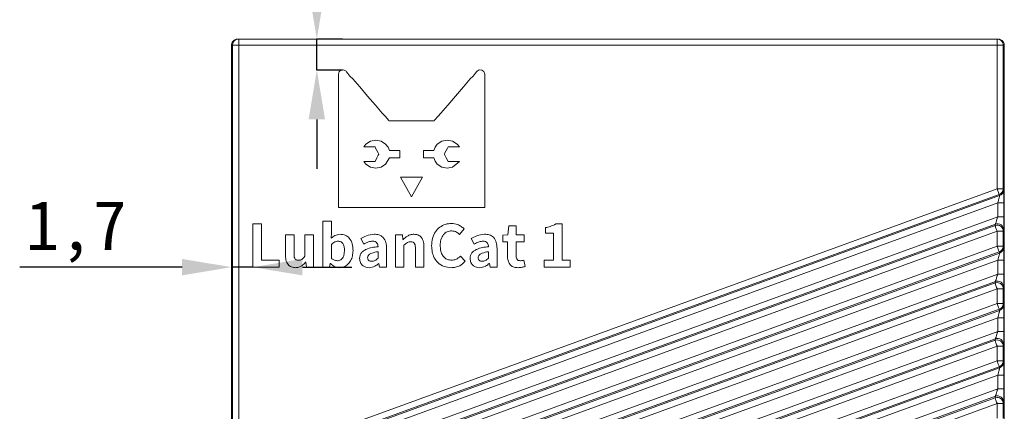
# Model space of a CAD drawing. Header units: millimetres. Extents: x 0 to 420, y 0 to 297.
# Tile 14 of 15: x 285 to 365, y 205 to 237. Entities that reach past the tile are written whole.
import ezdxf

# ---------------------------------------------------------------- set-up
doc = ezdxf.new("R2010")
doc.units = ezdxf.units.MM
doc.header["$PDSIZE"] = -1
doc.styles.add('黑体高度4mm', font='simhei.ttf', dxfattribs={"height": 4})
doc.dimstyles.new('绿色高度4mm', dxfattribs={"dimtxt": 4, "dimasz": 4, "dimexe": 0, "dimexo": 0, "dimtad": 1, "dimdec": 1, "dimtxsty": '黑体高度4mm', "dimcen": 2.5, "dimclrd": 3, "dimclre": 3, "dimclrt": 3, "dimadec": 0, "dimazin": 0, "dimtfac": 1, "dimtdec": 1, "dimtmove": 0, "dimatfit": 3, "dimfxl": 1, "dimarcsym": 0})

# ---------------------------------------------------------------- blocks, each defined once
blk = doc.blocks.new('*D10')
at = {"color": 3, "lineweight": -2, "transparency": 16777216}
for p, q in [((298.338, 216.523), (285.2, 216.523)), ((304.073, 216.523), (302.338, 216.523)), ((308.073, 216.523), (312.073, 216.523))]:
    blk.add_line(p, q, dxfattribs=at)
at = {"color": 3, "transparency": 16777216}
for points in [[(298.338, 217.189), (298.338, 215.856), (302.338, 216.523)], [(308.073, 217.189), (308.073, 215.856), (304.073, 216.523)]]:
    blk.add_solid(points, dxfattribs=at)
at = {"layer": 'Defpoints', "color": 0, "transparency": 16777216}
for p in [(302.338, 216.523), (302.338, 216.523), (304.073, 216.523)]:
    blk.add_point(p, dxfattribs=at)
at = {"color": 3, "transparency": 16777216, "insert": (289.769, 219.395), "char_height": 4, "attachment_point": 5, "style": '黑体高度4mm'}
blk.add_mtext('1,7', dxfattribs=at)
blk = doc.blocks.new('*D11')
at = {"color": 3, "lineweight": -2, "transparency": 16777216}
for p, q in [((309.243, 238.979), (309.243, 252.364)), ((311.318, 234.979), (309.243, 234.979)), ((309.243, 232.472), (309.243, 234.979)), ((311.318, 232.472), (309.243, 232.472)), ((309.243, 228.472), (309.243, 224.472))]:
    blk.add_line(p, q, dxfattribs=at)
at = {"color": 3, "transparency": 16777216}
for points in [[(308.577, 238.979), (309.91, 238.979), (309.243, 234.979)], [(308.577, 228.472), (309.91, 228.472), (309.243, 232.472)]]:
    blk.add_solid(points, dxfattribs=at)
at = {"layer": 'Defpoints', "color": 0, "transparency": 16777216}
for p in [(309.243, 234.979), (311.318, 234.979), (311.318, 232.472)]:
    blk.add_point(p, dxfattribs=at)
at = {"color": 3, "transparency": 16777216, "insert": (306.371, 247.671), "char_height": 4, "attachment_point": 5, "rotation": 90, "style": '黑体高度4mm'}
blk.add_mtext('2,5', dxfattribs=at)

msp = doc.modelspace()

# ---------------------------------------------------------------- linework, layer by layer
at = {"color": 7, "linetype": 'Continuous', "lineweight": 18}
for p, q in [((302.338, 234.479), (302.338, 143.747)), ((302.42, 234.479), (302.338, 234.479)), ((302.42, 200.535), (302.42, 234.479)), ((302.92, 234.479), (302.42, 234.479)), ((302.838, 234.979), (302.92, 234.979)), ((302.92, 234.979), (364.291, 234.979)), ((302.92, 200.535), (302.92, 234.479)), ((302.92, 234.479), (364.291, 234.479)), ((364.291, 234.479), (364.291, 234.979)), ((364.291, 234.979), (364.373, 234.979)), ((364.291, 234.479), (364.291, 222.873)), ((364.791, 234.479), (364.291, 234.479)), ((364.791, 222.873), (364.791, 234.479)), ((364.791, 234.479), (364.874, 234.479)), ((364.874, 234.479), (364.874, 143.747)), ((310.986, 221.341), (310.987, 232.14)), ((310.987, 232.14), (311.051, 232.354)), ((311.051, 232.354), (311.222, 232.461)), ((311.222, 232.461), (311.415, 232.482)), ((311.415, 232.482), (311.607, 232.375)), ((311.607, 232.375), (311.65, 232.333)), ((311.65, 232.333), (311.757, 232.204)), ((311.757, 232.204), (311.928, 231.99)), ((311.928, 231.99), (312.163, 231.755)), ((321.658, 231.754), (321.893, 231.99)), ((321.893, 231.99), (322.064, 232.203)), ((322.064, 232.203), (322.171, 232.332)), ((322.171, 232.332), (322.214, 232.374)), ((322.214, 232.374), (322.385, 232.481)), ((322.385, 232.481), (322.599, 232.46)), ((322.599, 232.46), (322.77, 232.353)), ((322.77, 232.353), (322.834, 232.139)), ((322.834, 232.139), (322.833, 221.34)), ((312.163, 231.755), (312.719, 231.114)), ((312.719, 231.114), (313.339, 230.365)), ((320.46, 230.364), (321.102, 231.113)), ((321.102, 231.113), (321.658, 231.754)), ((313.339, 230.365), (313.981, 229.638)), ((319.84, 229.637), (320.46, 230.364)), ((313.981, 229.638), (314.537, 228.996)), ((319.284, 228.996), (319.84, 229.637)), ((314.537, 228.996), (314.772, 228.74)), ((314.772, 228.74), (314.943, 228.547)), ((318.771, 228.419), (319.049, 228.739)), ((319.049, 228.739), (319.284, 228.996)), ((314.943, 228.547), (315.05, 228.419)), ((315.05, 228.419), (315.071, 228.376)), ((315.071, 228.376), (318.728, 228.376)), ((318.728, 228.376), (318.771, 228.419)), ((313.039, 226.259), (313.21, 226.473)), ((313.21, 226.473), (313.595, 226.73)), ((313.595, 226.73), (314.023, 226.794)), ((314.023, 226.794), (314.451, 226.73)), ((314.451, 226.73), (314.814, 226.473)), ((314.814, 226.473), (315.007, 226.238)), ((318.813, 226.237), (318.984, 226.473)), ((318.984, 226.473), (319.369, 226.729)), ((319.369, 226.729), (319.797, 226.793)), ((319.797, 226.793), (320.225, 226.729)), ((320.225, 226.729), (320.61, 226.472)), ((320.61, 226.472), (320.781, 226.259)), ((313.959, 226.259), (313.039, 226.259)), ((314.002, 226.152), (313.959, 226.259)), ((314.215, 225.767), (314.002, 226.152)), ((314.109, 225.382), (314.215, 225.575)), ((314.258, 225.66), (314.215, 225.767)), ((314.215, 225.575), (314.258, 225.66)), ((315.007, 226.238), (315.114, 225.96)), ((315.114, 225.96), (315.948, 225.96)), ((315.948, 225.96), (315.948, 225.382)), ((317.872, 225.959), (318.706, 225.959)), ((317.872, 225.382), (317.872, 225.959)), ((318.706, 225.959), (318.813, 226.237)), ((319.604, 225.767), (319.562, 225.66)), ((319.562, 225.66), (319.604, 225.574)), ((319.818, 226.152), (319.604, 225.767)), ((319.604, 225.574), (319.711, 225.382)), ((319.861, 226.259), (319.818, 226.152)), ((320.781, 226.259), (319.861, 226.259)), ((313.039, 225.083), (313.959, 225.083)), ((313.21, 224.869), (313.039, 225.083)), ((313.595, 224.613), (313.21, 224.869)), ((313.959, 225.083), (314.109, 225.382)), ((314.814, 224.869), (314.451, 224.612)), ((315.114, 225.382), (314.814, 224.869)), ((315.948, 225.382), (315.114, 225.382)), ((318.706, 225.382), (317.872, 225.382)), ((318.813, 225.104), (318.706, 225.382)), ((318.984, 224.869), (318.813, 225.104)), ((319.369, 224.612), (318.984, 224.869)), ((319.711, 225.382), (319.861, 225.082)), ((319.861, 225.082), (320.781, 225.082)), ((320.781, 225.082), (320.225, 224.612)), ((314.023, 224.527), (313.595, 224.613)), ((314.451, 224.612), (314.023, 224.527)), ((319.797, 224.526), (319.369, 224.612)), ((320.225, 224.612), (319.797, 224.526)), ((316.91, 222.217), (316.012, 223.8)), ((316.012, 223.8), (317.808, 223.8)), ((317.808, 223.8), (316.91, 222.217)), ((364.291, 222.873), (302.92, 200.535)), ((303.058, 199.951), (364.495, 222.312)), ((364.462, 222.404), (303.091, 200.066)), ((364.291, 222.873), (364.462, 222.404)), ((364.462, 222.404), (364.495, 222.312)), ((364.824, 222.781), (364.791, 222.873)), ((364.34, 221.725), (302.871, 199.352)), ((364.34, 221.725), (364.84, 221.725)), ((364.34, 220.606), (364.34, 221.725)), ((364.84, 220.606), (364.84, 221.725)), ((322.833, 221.34), (310.986, 221.341)), ((364.153, 220.007), (302.717, 197.646)), ((302.871, 198.233), (364.34, 220.606)), ((304.769, 220.022), (304.073, 220.022)), ((304.073, 220.022), (304.073, 216.523)), ((304.769, 217.086), (304.769, 220.022)), ((309.728, 220.249), (309.728, 216.522)), ((310.419, 220.249), (309.728, 220.249)), ((310.419, 219.298), (310.419, 220.249)), ((329.088, 220.018), (328.572, 220.018)), ((329.088, 217.086), (329.088, 220.018)), ((364.153, 220.007), (364.121, 219.891)), ((364.121, 219.891), (364.291, 219.921)), ((364.34, 220.606), (364.84, 220.606)), ((302.749, 197.554), (364.121, 219.891)), ((302.92, 197.085), (364.291, 219.422)), ((306.702, 219.146), (306.702, 217.534)), ((307.398, 219.146), (306.702, 219.146)), ((307.398, 217.621), (307.398, 219.146)), ((308.28, 219.146), (308.28, 217.405)), ((308.975, 219.146), (308.28, 219.146)), ((308.975, 216.522), (308.975, 219.146)), ((310.404, 218.877), (310.419, 219.298)), ((316.168, 219.146), (315.6, 219.146)), ((315.6, 219.146), (315.6, 216.522)), ((316.215, 218.767), (316.168, 219.146)), ((320.799, 219.174), (321.169, 219.613)), ((324.701, 219.145), (324.294, 219.111)), ((324.294, 219.111), (324.294, 218.582)), ((324.781, 219.855), (324.701, 219.145)), ((325.363, 219.855), (324.781, 219.855)), ((325.363, 219.145), (325.363, 219.855)), ((326.017, 219.145), (325.363, 219.145)), ((326.017, 218.582), (326.017, 219.145)), ((327.758, 219.722), (327.758, 219.287)), ((327.758, 219.287), (328.392, 219.287)), ((328.392, 219.287), (328.392, 217.086)), ((364.283, 219.446), (364.291, 219.422)), ((364.791, 219.422), (364.291, 219.422)), ((364.291, 219.422), (364.291, 218.228)), ((364.791, 219.422), (364.824, 219.537)), ((364.791, 218.228), (364.791, 219.422)), ((310.419, 217.234), (310.419, 218.36)), ((312.798, 218.836), (313.045, 218.384)), ((316.233, 218.766), (316.215, 218.767)), ((321.737, 218.836), (321.984, 218.384)), ((324.294, 218.582), (324.668, 218.582)), ((324.668, 218.582), (324.668, 217.465)), ((325.363, 218.582), (326.017, 218.582)), ((325.363, 217.465), (325.363, 218.582)), ((364.291, 218.228), (302.92, 195.891)), ((303.058, 195.307), (364.495, 217.668)), ((364.462, 217.759), (303.091, 195.422)), ((314.195, 217.77), (314.195, 217.251)), ((314.891, 216.522), (314.891, 218.033)), ((316.291, 216.522), (316.291, 218.296)), ((317.218, 218.046), (317.219, 216.522)), ((317.914, 216.522), (317.914, 218.13)), ((323.133, 217.77), (323.134, 217.251)), ((323.83, 216.522), (323.83, 218.033)), ((364.291, 218.228), (364.791, 218.228)), ((364.462, 217.759), (364.495, 217.668)), ((364.824, 218.137), (364.791, 218.228)), ((364.34, 217.08), (302.871, 194.707)), ((306.188, 217.086), (304.769, 217.086)), ((306.188, 216.523), (306.188, 217.086)), ((308.336, 216.93), (308.355, 216.93)), ((308.355, 216.93), (308.407, 216.522)), ((310.272, 216.522), (310.334, 216.819)), ((310.334, 216.819), (310.348, 216.819)), ((310.905, 217.042), (310.906, 217.042)), ((314.256, 216.813), (314.271, 216.813)), ((314.271, 216.813), (314.323, 216.522)), ((321.235, 216.995), (320.866, 217.423)), ((323.195, 216.813), (323.21, 216.813)), ((323.21, 216.813), (323.262, 216.522)), ((326.097, 216.58), (325.983, 217.096)), ((328.392, 217.086), (327.64, 217.086)), ((327.64, 217.086), (327.64, 216.523)), ((329.746, 217.086), (329.088, 217.086)), ((329.746, 216.523), (329.746, 217.086)), ((364.34, 217.08), (364.84, 217.08)), ((364.34, 217.08), (364.34, 215.962)), ((364.84, 215.962), (364.84, 217.08)), ((302.871, 193.589), (364.34, 215.962)), ((304.073, 216.523), (306.188, 216.523)), ((307.512, 216.482), (307.513, 216.482)), ((308.407, 216.522), (308.975, 216.522)), ((309.728, 216.522), (310.272, 216.522)), ((311.063, 216.478), (311.063, 216.479)), ((313.476, 216.478), (313.477, 216.478)), ((314.323, 216.522), (314.891, 216.522)), ((315.6, 216.522), (316.291, 216.522)), ((317.219, 216.522), (317.914, 216.522)), ((320.118, 216.479), (320.119, 216.479)), ((322.415, 216.478), (322.416, 216.478)), ((323.262, 216.522), (323.83, 216.522)), ((325.538, 216.478), (325.539, 216.479)), ((327.64, 216.523), (329.746, 216.523)), ((364.34, 215.962), (364.84, 215.962)), ((364.153, 215.362), (302.717, 193.001)), ((302.749, 192.91), (364.121, 215.247)), ((364.153, 215.362), (364.121, 215.247)), ((364.121, 215.247), (364.291, 215.277)), ((302.92, 192.44), (364.291, 214.778)), ((364.283, 214.802), (364.291, 214.778)), ((364.291, 214.778), (364.291, 213.584)), ((364.791, 214.778), (364.291, 214.778)), ((364.791, 214.778), (364.824, 214.893)), ((364.791, 213.584), (364.791, 214.778)), ((364.291, 213.584), (302.92, 191.246)), ((364.291, 213.584), (364.791, 213.584)), ((364.824, 213.492), (364.791, 213.584)), ((303.058, 190.662), (364.495, 213.023)), ((364.462, 213.115), (303.091, 190.777)), ((364.462, 213.115), (364.495, 213.023)), ((364.34, 212.436), (302.871, 190.063)), ((364.34, 212.436), (364.84, 212.436)), ((364.34, 212.436), (364.34, 211.317)), ((364.84, 211.317), (364.84, 212.436)), ((302.871, 188.944), (364.34, 211.317)), ((364.34, 211.317), (364.84, 211.317)), ((364.153, 210.718), (302.717, 188.357)), ((302.749, 188.265), (364.121, 210.603)), ((364.153, 210.718), (364.121, 210.603)), ((364.121, 210.603), (364.291, 210.632)), ((302.92, 187.796), (364.291, 210.133)), ((364.283, 210.157), (364.291, 210.133)), ((364.291, 210.133), (364.291, 208.939)), ((364.791, 210.133), (364.291, 210.133)), ((364.791, 210.133), (364.824, 210.248)), ((364.791, 208.939), (364.791, 210.133)), ((364.291, 208.939), (302.92, 186.602)), ((364.291, 208.939), (364.791, 208.939)), ((364.824, 208.848), (364.791, 208.939)), ((303.058, 186.018), (364.495, 208.379)), ((364.462, 208.47), (303.091, 186.133)), ((364.462, 208.47), (364.495, 208.379)), ((364.34, 207.791), (302.871, 185.418)), ((364.34, 207.791), (364.84, 207.791)), ((364.34, 207.791), (364.34, 206.673)), ((364.84, 206.673), (364.84, 207.791)), ((302.871, 184.3), (364.34, 206.673)), ((364.34, 206.673), (364.84, 206.673)), ((364.153, 206.073), (302.717, 183.712)), ((302.749, 183.621), (364.121, 205.958)), ((364.153, 206.073), (364.121, 205.958)), ((364.121, 205.958), (364.291, 205.988)), ((364.791, 205.489), (364.824, 205.604)), ((302.92, 183.152), (364.291, 205.489)), ((364.283, 205.513), (364.291, 205.489)), ((364.291, 205.489), (364.291, 204.295)), ((364.791, 205.489), (364.291, 205.489)), ((364.791, 204.295), (364.791, 205.489))]:
    msp.add_line(p, q, dxfattribs=at)
for centre, start, end in [((302.92, 234.479), 90.00436, 180.00436), ((364.324, 222.782), 289.97628, 359.92396), ((364.323, 219.536), 0.13857, 109.91034), ((364.324, 218.137), 289.97628, 359.92396), ((364.323, 214.892), 0.13857, 109.91034), ((364.324, 213.493), 289.97628, 359.92396), ((364.323, 210.247), 0.13857, 109.91034), ((364.324, 208.849), 289.97628, 359.92396), ((364.323, 205.603), 0.13857, 109.91034)]:
    msp.add_arc(centre, 0.5, start, end, dxfattribs=at)
for points, knots in [([(302.338, 234.479), (302.343, 234.531), (302.353, 234.644), (302.427, 234.775), (302.519, 234.869), (302.61, 234.928), (302.719, 234.97), (302.797, 234.976), (302.838, 234.979)], [0, 0, 0, 0, 0.198603, 0.430987, 0.560462, 0.698459, 0.844974, 1, 1, 1, 1]), ([(364.373, 234.979), (364.414, 234.976), (364.493, 234.97), (364.601, 234.928), (364.692, 234.869), (364.784, 234.775), (364.859, 234.644), (364.869, 234.531), (364.874, 234.479)], [0, 0, 0, 0, 0.155026, 0.301541, 0.439538, 0.569013, 0.801397, 1, 1, 1, 1]), ([(364.495, 222.312), (364.494, 222.309), (364.494, 222.302), (364.486, 222.265), (364.473, 222.209), (364.447, 222.106), (364.402, 221.941), (364.361, 221.796), (364.34, 221.725)], [0, 0, 0, 0, 0.106661, 0.219044, 0.338833, 0.467419, 0.736669, 1, 1, 1, 1]), ([(364.84, 221.725), (364.84, 221.854), (364.84, 222.119), (364.836, 222.413), (364.833, 222.596), (364.829, 222.731), (364.826, 222.762), (364.824, 222.781)], [0, 0, 0, 0, 0.2473606, 0.5092818, 0.6383861, 0.7663401, 1, 1, 1, 1]), ([(320.142, 220.062), (319.973, 220.048), (319.636, 220.019), (319.18, 219.774), (318.804, 219.385), (318.575, 218.853), (318.547, 218.456), (318.533, 218.257)], [0, 0, 0, 0, 0.186702, 0.373233, 0.559864, 0.779642, 1, 1, 1, 1]), ([(321.169, 219.613), (321.09, 219.685), (320.931, 219.83), (320.588, 220.016), (320.311, 220.044), (320.142, 220.062)], [0, 0, 0, 0, 0.280344, 0.560843, 1, 1, 1, 1]), ([(328.572, 220.018), (328.428, 219.942), (328.169, 219.806), (327.883, 219.748), (327.758, 219.722)], [0, 0, 0, 0, 0.559497, 1, 1, 1, 1]), ([(364.34, 220.606), (364.336, 220.59), (364.329, 220.566), (364.321, 220.541), (364.319, 220.531), (364.318, 220.53), (364.318, 220.529), (364.318, 220.529), (364.318, 220.529), (364.311, 220.505), (364.288, 220.428), (364.254, 220.313), (364.219, 220.199), (364.193, 220.116), (364.173, 220.057), (364.159, 220.019), (364.155, 220.011), (364.153, 220.007)], [0, 0, 0, 0, 0.058281, 0.087458, 0.091107, 0.092931, 0.093159, 0.093273, 0.093288, 0.093319, 0.181336, 0.375048, 0.532048, 0.662684, 0.783352, 0.895279, 1, 1, 1, 1]), ([(364.824, 219.537), (364.826, 219.559), (364.83, 219.604), (364.836, 219.859), (364.84, 220.209), (364.84, 220.476), (364.84, 220.606)], [0, 0, 0, 0, 0.233685, 0.490222, 0.752835, 1, 1, 1, 1]), ([(311.144, 219.189), (310.991, 219.165), (310.717, 219.124), (310.5, 218.952), (310.404, 218.877)], [0, 0, 0, 0, 0.558614, 1, 1, 1, 1]), ([(312.173, 217.879), (312.163, 218.054), (312.141, 218.404), (311.927, 218.856), (311.559, 219.146), (311.283, 219.175), (311.144, 219.189)], [0, 0, 0, 0, 0.2809569, 0.5606054, 0.7799585, 1, 1, 1, 1]), ([(313.882, 219.186), (313.666, 219.161), (313.28, 219.117), (312.945, 218.922), (312.798, 218.836)], [0, 0, 0, 0, 0.559086, 1, 1, 1, 1]), ([(314.891, 218.033), (314.882, 218.196), (314.865, 218.521), (314.645, 218.944), (314.267, 219.161), (314.01, 219.178), (313.882, 219.186)], [0, 0, 0, 0, 0.2810578, 0.5598271, 0.7793285, 1, 1, 1, 1]), ([(317.095, 219.185), (317.003, 219.178), (316.819, 219.163), (316.517, 219.021), (316.341, 218.863), (316.233, 218.766)], [0, 0, 0, 0, 0.28007, 0.559941, 1, 1, 1, 1]), ([(317.914, 218.13), (317.908, 218.272), (317.895, 218.554), (317.743, 218.935), (317.432, 219.159), (317.208, 219.176), (317.095, 219.185)], [0, 0, 0, 0, 0.281218, 0.560805, 0.779658, 1, 1, 1, 1]), ([(319.229, 218.28), (319.239, 218.437), (319.259, 218.751), (319.46, 219.152), (319.784, 219.418), (320.032, 219.447), (320.156, 219.461)], [0, 0, 0, 0, 0.280952, 0.560472, 0.780186, 1, 1, 1, 1]), ([(320.156, 219.461), (320.292, 219.442), (320.535, 219.406), (320.718, 219.245), (320.799, 219.174)], [0, 0, 0, 0, 0.558323, 1, 1, 1, 1]), ([(322.821, 219.186), (322.605, 219.161), (322.219, 219.117), (321.884, 218.922), (321.737, 218.836)], [0, 0, 0, 0, 0.559086, 1, 1, 1, 1]), ([(323.83, 218.033), (323.821, 218.196), (323.804, 218.521), (323.584, 218.944), (323.206, 219.161), (322.949, 219.178), (322.821, 219.186)], [0, 0, 0, 0, 0.281058, 0.559827, 0.779329, 1, 1, 1, 1]), ([(310.419, 218.36), (310.504, 218.439), (310.656, 218.579), (310.859, 218.611), (310.949, 218.625)], [0, 0, 0, 0, 0.561091, 1, 1, 1, 1]), ([(310.949, 218.625), (311.037, 218.616), (311.171, 218.603), (311.312, 218.491), (311.409, 218.344), (311.47, 218.128), (311.475, 217.953), (311.478, 217.865)], [0, 0, 0, 0, 0.248675, 0.373849, 0.499086, 0.749183, 1, 1, 1, 1]), ([(313.045, 218.384), (313.17, 218.455), (313.393, 218.582), (313.646, 218.614), (313.758, 218.628)], [0, 0, 0, 0, 0.560811, 1, 1, 1, 1]), ([(313.758, 218.628), (313.825, 218.624), (313.958, 218.616), (314.114, 218.496), (314.182, 218.336), (314.19, 218.232), (314.195, 218.18)], [0, 0, 0, 0, 0.280735, 0.558154, 0.778894, 1, 1, 1, 1]), ([(316.291, 218.296), (316.378, 218.382), (316.534, 218.537), (316.75, 218.57), (316.844, 218.585)], [0, 0, 0, 0, 0.561851, 1, 1, 1, 1]), ([(316.844, 218.585), (316.908, 218.581), (317.004, 218.574), (317.109, 218.498), (317.179, 218.392), (317.214, 218.235), (317.217, 218.109), (317.218, 218.046)], [0, 0, 0, 0, 0.248769, 0.373785, 0.498958, 0.749102, 1, 1, 1, 1]), ([(321.984, 218.384), (322.109, 218.455), (322.332, 218.582), (322.585, 218.614), (322.697, 218.628)], [0, 0, 0, 0, 0.560811, 1, 1, 1, 1]), ([(322.697, 218.628), (322.764, 218.624), (322.897, 218.616), (323.053, 218.496), (323.121, 218.336), (323.129, 218.232), (323.133, 218.18)], [0, 0, 0, 0, 0.2807354, 0.5581542, 0.7788941, 1, 1, 1, 1]), ([(306.702, 217.534), (306.708, 217.393), (306.72, 217.112), (306.871, 216.734), (307.178, 216.508), (307.4, 216.491), (307.512, 216.482)], [0, 0, 0, 0, 0.281134, 0.560744, 0.779706, 1, 1, 1, 1]), ([(307.756, 217.082), (307.693, 217.087), (307.598, 217.094), (307.498, 217.173), (307.402, 217.335), (307.4, 217.494), (307.398, 217.621)], [0, 0, 0, 0, 0.2491375, 0.3744635, 0.4998931, 1, 1, 1, 1]), ([(311.478, 217.865), (311.473, 217.772), (311.464, 217.584), (311.382, 217.311), (311.22, 217.129), (311.046, 217.051), (310.952, 217.045), (310.905, 217.042)], [0, 0, 0, 0, 0.250836, 0.500933, 0.749607, 0.874769, 1, 1, 1, 1]), ([(311.063, 216.479), (311.187, 216.492), (311.436, 216.519), (311.752, 216.735), (312.001, 217.043), (312.145, 217.442), (312.164, 217.733), (312.173, 217.879)], [0, 0, 0, 0, 0.186345, 0.372811, 0.559458, 0.779477, 1, 1, 1, 1]), ([(314.195, 218.18), (314.033, 218.159), (313.709, 218.119), (313.314, 218.008), (313.024, 217.856), (312.84, 217.691), (312.72, 217.469), (312.71, 217.306), (312.705, 217.224)], [0, 0, 0, 0, 0.250408, 0.50053, 0.625624, 0.750502, 0.875157, 1, 1, 1, 1]), ([(313.357, 217.288), (313.361, 217.332), (313.37, 217.42), (313.485, 217.56), (313.76, 217.705), (314.021, 217.744), (314.195, 217.77)], [0, 0, 0, 0, 0.124477, 0.249277, 0.498834, 1, 1, 1, 1]), ([(318.533, 218.257), (318.543, 218.091), (318.563, 217.758), (318.721, 217.276), (319.042, 216.848), (319.527, 216.533), (319.921, 216.497), (320.118, 216.479)], [0, 0, 0, 0, 0.187215, 0.37414, 0.560679, 0.780174, 1, 1, 1, 1]), ([(320.142, 217.085), (320.037, 217.095), (319.826, 217.114), (319.551, 217.291), (319.354, 217.566), (319.246, 217.908), (319.235, 218.156), (319.229, 218.28)], [0, 0, 0, 0, 0.1865534, 0.3727306, 0.5592827, 0.7794291, 1, 1, 1, 1]), ([(323.133, 218.18), (322.972, 218.159), (322.648, 218.119), (322.253, 218.008), (321.963, 217.856), (321.779, 217.691), (321.659, 217.469), (321.649, 217.306), (321.644, 217.224)], [0, 0, 0, 0, 0.250408, 0.50053, 0.625624, 0.750502, 0.875157, 1, 1, 1, 1]), ([(322.296, 217.288), (322.3, 217.332), (322.309, 217.42), (322.424, 217.56), (322.699, 217.705), (322.96, 217.744), (323.133, 217.77)], [0, 0, 0, 0, 0.124477, 0.249277, 0.498834, 1, 1, 1, 1]), ([(364.495, 217.668), (364.494, 217.664), (364.494, 217.657), (364.486, 217.621), (364.473, 217.565), (364.447, 217.461), (364.402, 217.297), (364.361, 217.152), (364.34, 217.08)], [0, 0, 0, 0, 0.106661, 0.219044, 0.338833, 0.467419, 0.736669, 1, 1, 1, 1]), ([(364.84, 217.08), (364.84, 217.209), (364.84, 217.475), (364.836, 217.769), (364.833, 217.951), (364.829, 218.087), (364.826, 218.117), (364.824, 218.137)], [0, 0, 0, 0, 0.247361, 0.509282, 0.638386, 0.76634, 1, 1, 1, 1]), ([(307.513, 216.482), (307.604, 216.489), (307.785, 216.503), (308.082, 216.651), (308.239, 216.824), (308.336, 216.93)], [0, 0, 0, 0, 0.2802, 0.560129, 1, 1, 1, 1]), ([(308.28, 217.405), (308.203, 217.31), (308.097, 217.178), (307.897, 217.09), (307.803, 217.085), (307.756, 217.082)], [0, 0, 0, 0, 0.559274, 0.779521, 1, 1, 1, 1]), ([(310.348, 216.819), (310.464, 216.717), (310.672, 216.535), (310.944, 216.496), (311.063, 216.478)], [0, 0, 0, 0, 0.560428, 1, 1, 1, 1]), ([(310.906, 217.042), (310.806, 217.056), (310.627, 217.08), (310.483, 217.187), (310.419, 217.234)], [0, 0, 0, 0, 0.557879, 1, 1, 1, 1]), ([(312.705, 217.224), (312.717, 217.111), (312.742, 216.886), (312.95, 216.633), (313.211, 216.499), (313.388, 216.485), (313.476, 216.478)], [0, 0, 0, 0, 0.279841, 0.559066, 0.77923, 1, 1, 1, 1]), ([(313.698, 216.999), (313.65, 217.001), (313.556, 217.006), (313.432, 217.068), (313.366, 217.176), (313.36, 217.25), (313.357, 217.288)], [0, 0, 0, 0, 0.280701, 0.560188, 0.779631, 1, 1, 1, 1]), ([(313.477, 216.478), (313.638, 216.505), (313.927, 216.552), (314.155, 216.733), (314.256, 216.813)], [0, 0, 0, 0, 0.558156, 1, 1, 1, 1]), ([(314.195, 217.251), (314.116, 217.174), (313.975, 217.038), (313.782, 217.011), (313.698, 216.999)], [0, 0, 0, 0, 0.561205, 1, 1, 1, 1]), ([(320.119, 216.479), (320.237, 216.487), (320.474, 216.503), (320.879, 216.651), (321.1, 216.865), (321.235, 216.995)], [0, 0, 0, 0, 0.280553, 0.560869, 1, 1, 1, 1]), ([(320.866, 217.423), (320.75, 217.318), (320.541, 217.129), (320.264, 217.098), (320.142, 217.085)], [0, 0, 0, 0, 0.5599506, 1, 1, 1, 1]), ([(321.644, 217.224), (321.656, 217.111), (321.681, 216.886), (321.889, 216.633), (322.15, 216.499), (322.327, 216.485), (322.415, 216.478)], [0, 0, 0, 0, 0.279841, 0.559066, 0.77923, 1, 1, 1, 1]), ([(322.637, 216.999), (322.589, 217.001), (322.495, 217.006), (322.371, 217.068), (322.305, 217.176), (322.299, 217.25), (322.296, 217.288)], [0, 0, 0, 0, 0.280701, 0.560188, 0.779631, 1, 1, 1, 1]), ([(322.416, 216.478), (322.577, 216.505), (322.866, 216.552), (323.094, 216.733), (323.195, 216.813)], [0, 0, 0, 0, 0.558156, 1, 1, 1, 1]), ([(323.134, 217.251), (323.055, 217.174), (322.914, 217.038), (322.721, 217.011), (322.637, 216.999)], [0, 0, 0, 0, 0.561205, 1, 1, 1, 1]), ([(324.668, 217.465), (324.675, 217.325), (324.689, 217.046), (324.879, 216.681), (325.207, 216.501), (325.428, 216.486), (325.538, 216.478)], [0, 0, 0, 0, 0.280735, 0.55982, 0.779242, 1, 1, 1, 1]), ([(325.723, 217.042), (325.663, 217.046), (325.542, 217.053), (325.378, 217.214), (325.369, 217.369), (325.363, 217.465)], [0, 0, 0, 0, 0.280939, 0.559658, 1, 1, 1, 1]), ([(325.983, 217.096), (325.936, 217.08), (325.851, 217.051), (325.762, 217.045), (325.723, 217.042)], [0, 0, 0, 0, 0.560001, 1, 1, 1, 1]), ([(325.539, 216.479), (325.645, 216.485), (325.836, 216.496), (326.017, 216.555), (326.097, 216.58)], [0, 0, 0, 0, 0.559675, 1, 1, 1, 1]), ([(364.34, 215.962), (364.336, 215.946), (364.329, 215.921), (364.321, 215.897), (364.319, 215.887), (364.318, 215.885), (364.318, 215.885), (364.318, 215.885), (364.318, 215.885), (364.311, 215.861), (364.288, 215.784), (364.254, 215.668), (364.219, 215.554), (364.193, 215.471), (364.173, 215.413), (364.159, 215.375), (364.155, 215.366), (364.153, 215.362)], [0, 0, 0, 0, 0.058281, 0.087458, 0.091107, 0.092931, 0.093159, 0.093273, 0.093288, 0.093319, 0.181336, 0.375048, 0.532048, 0.662684, 0.783352, 0.895279, 1, 1, 1, 1]), ([(364.824, 214.893), (364.826, 214.915), (364.83, 214.96), (364.836, 215.214), (364.84, 215.565), (364.84, 215.832), (364.84, 215.962)], [0, 0, 0, 0, 0.233685, 0.490222, 0.752835, 1, 1, 1, 1]), ([(364.495, 213.023), (364.494, 213.02), (364.494, 213.013), (364.486, 212.976), (364.473, 212.92), (364.447, 212.817), (364.402, 212.652), (364.361, 212.507), (364.34, 212.436)], [0, 0, 0, 0, 0.106661, 0.219044, 0.338833, 0.467419, 0.736669, 1, 1, 1, 1]), ([(364.84, 212.436), (364.84, 212.565), (364.84, 212.83), (364.836, 213.124), (364.833, 213.307), (364.829, 213.442), (364.826, 213.473), (364.824, 213.492)], [0, 0, 0, 0, 0.2473606, 0.5092818, 0.6383861, 0.7663401, 1, 1, 1, 1]), ([(364.34, 211.317), (364.336, 211.301), (364.329, 211.277), (364.321, 211.252), (364.319, 211.243), (364.318, 211.241), (364.318, 211.24), (364.318, 211.24), (364.318, 211.24), (364.311, 211.216), (364.288, 211.14), (364.254, 211.024), (364.219, 210.91), (364.193, 210.827), (364.173, 210.769), (364.159, 210.73), (364.155, 210.722), (364.153, 210.718)], [0, 0, 0, 0, 0.0582807, 0.0874579, 0.0911068, 0.0929314, 0.0931595, 0.0932735, 0.0932877, 0.0933185, 0.1813361, 0.3750482, 0.5320478, 0.6626839, 0.7833521, 0.8952793, 1, 1, 1, 1]), ([(364.824, 210.248), (364.826, 210.27), (364.83, 210.316), (364.836, 210.57), (364.84, 210.92), (364.84, 211.188), (364.84, 211.317)], [0, 0, 0, 0, 0.233685, 0.490222, 0.752835, 1, 1, 1, 1]), ([(364.84, 207.791), (364.84, 207.92), (364.84, 208.186), (364.836, 208.48), (364.833, 208.662), (364.829, 208.798), (364.826, 208.828), (364.824, 208.848)], [0, 0, 0, 0, 0.247361, 0.509282, 0.638386, 0.76634, 1, 1, 1, 1]), ([(364.495, 208.379), (364.494, 208.375), (364.494, 208.368), (364.486, 208.332), (364.473, 208.276), (364.447, 208.173), (364.402, 208.008), (364.361, 207.863), (364.34, 207.791)], [0, 0, 0, 0, 0.106661, 0.219044, 0.338833, 0.467419, 0.736669, 1, 1, 1, 1]), ([(364.34, 206.673), (364.336, 206.657), (364.329, 206.633), (364.321, 206.608), (364.319, 206.598), (364.318, 206.597), (364.318, 206.596), (364.318, 206.596), (364.318, 206.596), (364.311, 206.572), (364.288, 206.495), (364.254, 206.379), (364.219, 206.265), (364.193, 206.182), (364.173, 206.124), (364.159, 206.086), (364.155, 206.077), (364.153, 206.073)], [0, 0, 0, 0, 0.058281, 0.087458, 0.091107, 0.092931, 0.093159, 0.093273, 0.093288, 0.093319, 0.181336, 0.375048, 0.532048, 0.662684, 0.783352, 0.895279, 1, 1, 1, 1]), ([(364.824, 205.604), (364.826, 205.626), (364.83, 205.671), (364.836, 205.925), (364.84, 206.276), (364.84, 206.543), (364.84, 206.673)], [0, 0, 0, 0, 0.233685, 0.490222, 0.752835, 1, 1, 1, 1])]:
    msp.add_open_spline(points, degree=3, knots=knots, dxfattribs=at)
for points in [[(302.92, 234.979), (302.92, 234.971), (302.92, 234.956), (302.92, 234.841), (302.92, 234.675), (302.92, 234.544), (302.92, 234.479)], [(364.291, 234.979), (364.357, 234.971), (364.488, 234.956), (364.653, 234.841), (364.769, 234.675), (364.784, 234.544), (364.791, 234.479)], [(364.291, 222.873), (364.356, 222.873), (364.486, 222.873), (364.65, 222.873), (364.766, 222.873), (364.783, 222.873), (364.791, 222.873)], [(364.791, 222.873), (364.787, 222.822), (364.778, 222.72), (364.706, 222.582), (364.601, 222.469), (364.509, 222.425), (364.462, 222.404)], [(364.291, 219.921), (364.356, 219.914), (364.487, 219.899), (364.653, 219.783), (364.769, 219.618), (364.784, 219.488), (364.791, 219.422)], [(364.121, 219.891), (364.124, 219.882), (364.131, 219.864), (364.168, 219.761), (364.22, 219.618), (364.262, 219.503), (364.283, 219.446)], [(364.291, 218.228), (364.313, 218.169), (364.356, 218.05), (364.412, 217.898), (364.452, 217.788), (364.459, 217.769), (364.462, 217.759)], [(364.791, 218.228), (364.787, 218.177), (364.778, 218.076), (364.706, 217.938), (364.601, 217.824), (364.509, 217.781), (364.462, 217.759)], [(364.121, 215.247), (364.124, 215.238), (364.131, 215.22), (364.168, 215.117), (364.22, 214.973), (364.262, 214.859), (364.283, 214.802)], [(364.291, 215.277), (364.356, 215.269), (364.487, 215.254), (364.653, 215.139), (364.769, 214.974), (364.784, 214.843), (364.791, 214.778)], [(364.291, 213.584), (364.313, 213.524), (364.356, 213.405), (364.412, 213.253), (364.452, 213.144), (364.459, 213.124), (364.462, 213.115)], [(364.791, 213.584), (364.787, 213.533), (364.778, 213.431), (364.706, 213.294), (364.601, 213.18), (364.509, 213.136), (364.462, 213.115)], [(364.121, 210.603), (364.124, 210.593), (364.131, 210.575), (364.168, 210.472), (364.22, 210.329), (364.262, 210.214), (364.283, 210.157)], [(364.291, 210.632), (364.356, 210.625), (364.487, 210.61), (364.653, 210.494), (364.769, 210.33), (364.784, 210.199), (364.791, 210.133)], [(364.291, 208.939), (364.313, 208.88), (364.356, 208.761), (364.412, 208.609), (364.452, 208.499), (364.459, 208.48), (364.462, 208.47)], [(364.791, 208.939), (364.787, 208.889), (364.778, 208.787), (364.706, 208.649), (364.601, 208.535), (364.509, 208.492), (364.462, 208.47)], [(364.121, 205.958), (364.124, 205.949), (364.131, 205.931), (364.168, 205.828), (364.22, 205.684), (364.262, 205.57), (364.283, 205.513)], [(364.291, 205.988), (364.356, 205.98), (364.487, 205.965), (364.653, 205.85), (364.769, 205.685), (364.784, 205.554), (364.791, 205.489)]]:
    msp.add_open_spline(points, degree=3, dxfattribs=at)

# ---------------------------------------------------------------- dimensions: what is measured, and where the dimension line sits
at = {"color": 1}
dim = msp.add_linear_dim(base=(309.243, 234.979), p1=(311.318, 232.472), p2=(311.318, 234.979), angle=90, dimstyle='绿色高度4mm', dxfattribs=at)
dim.commit()
dim.dimension.update_dxf_attribs({"geometry": '*D11', "text_midpoint": (306.371, 247.671)})
dim = msp.add_linear_dim(base=(302.338, 216.523), p1=(304.073, 216.523), p2=(302.338, 216.523), dimstyle='绿色高度4mm', dxfattribs=at)
dim.commit()
dim.dimension.update_dxf_attribs({"geometry": '*D10', "text_midpoint": (289.769, 219.395)})

doc.saveas('drawing.dxf')
